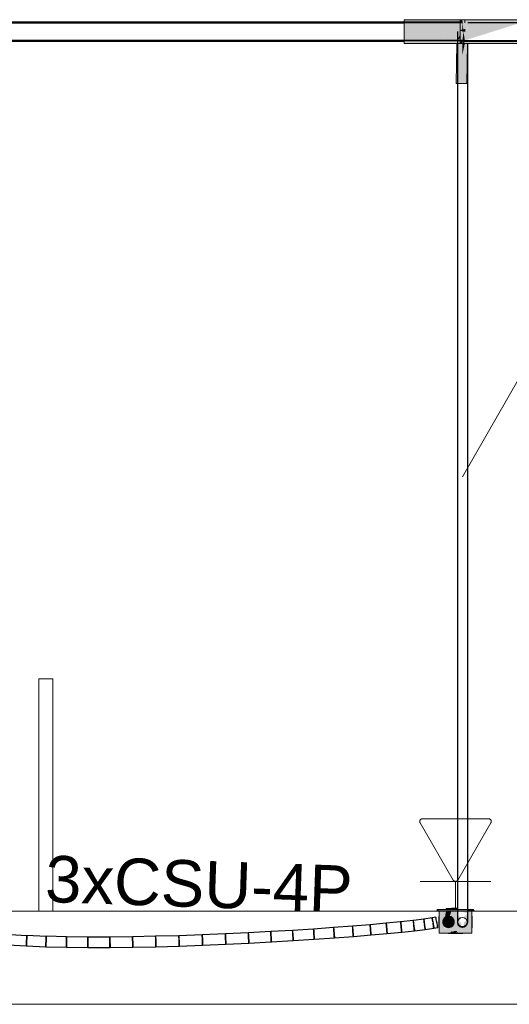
# Model space of a CAD drawing. Header units: millimetres. Extents: x 4476663 to 4477054, y -30323851 to -30323414.
# Tile 232 of 256: x 4476930.64 to 4476932.74, y -30323536.99 to -30323532.76. Entities that reach past the tile are written whole.
import ezdxf

# ---------------------------------------------------------------- set-up
doc = ezdxf.new("R2010")
doc.units = ezdxf.units.MM
doc.linetypes.add('NULL', pattern=[0])
for name, color, linetype, lineweight in [('CE-Caixa', 9, 'Continuous', 18), ('CE-Condutos (Baixa)', 6, 'Continuous', 25), ('CE-Condutos (Teto)', 1, 'Continuous', 25), ('CE-Conexões', 9, 'Continuous', 18), ('CE-PT Dados', 7, 'Continuous', 5), ('CE-Textos fios', 7, 'Continuous', 9), ('IFC-Caixa de passagem-Contorno', 44, 'Continuous', 5), ('IFC-Parede padrão-Contorno', 44, 'Continuous', 5), ('IFC-Parede-Contorno', 42, 'Continuous', 5)]:
    doc.layers.add(name, color=color, linetype=linetype, lineweight=lineweight)
doc.styles.add('ARIAL', font='arial.ttf')

msp = doc.modelspace()

# ---------------------------------------------------------------- hatches: boundary and pattern name
at = {"layer": 'CE-Caixa', "linetype": 'Continuous'}
for points in [[(4476932.4391, -30323536.5798), (4476932.4321, -30323536.5858), (4476932.4717, -30323536.5842), (4476932.4717, -30323536.5858), (4476932.5201, -30323536.584), (4476932.5201, -30323536.5798)], [(4476932.4523, -30323536.6699), (4476932.4576, -30323536.6551), (4476932.4474, -30323536.6143), (4476932.4422, -30323536.603), (4476932.4421, -30323536.6808), (4476932.4677, -30323536.6634), (4476932.4618, -30323536.6489), (4476932.4717, -30323536.5858), (4476932.4421, -30323536.5858), (4476932.4421, -30323536.6015), (4476932.4534, -30323536.6366)], [(4476932.5371, -30323536.6583), (4476932.5371, -30323536.6373), (4476932.5279, -30323536.6293), (4476932.5371, -30323536.6163), (4476932.5214, -30323536.6031), (4476932.5286, -30323536.5858), (4476932.4946, -30323536.5858), (4476932.4886, -30323536.6074), (4476932.4946, -30323536.6451), (4476932.506, -30323536.6252), (4476932.5071, -30323536.6333), (4476932.5028, -30323536.6486), (4476932.4763, -30323536.6575), (4476932.4421, -30323536.6808), (4476932.5821, -30323536.6808), (4476932.5821, -30323536.5858), (4476932.5489, -30323536.6083), (4476932.5663, -30323536.6252), (4476932.5481, -30323536.6327), (4476932.5473, -30323536.6583), (4476932.5105, -30323536.6591)], [(4476932.4946, -30323536.5858), (4476932.4717, -30323536.5858), (4476932.4679, -30323536.6064), (4476932.4717, -30323536.6272), (4476932.4821, -30323536.6083), (4476932.4875, -30323536.609)], [(4476932.4717, -30323536.5758), (4476932.4717, -30323536.5798), (4476932.5201, -30323536.5798), (4476932.5201, -30323536.5758)], [(4476932.5201, -30323536.5758), (4476932.4946, -30323536.5738), (4476932.4946, -30323536.5758)], [(4476932.5649, -30323536.5974), (4476932.5821, -30323536.5858), (4476932.5286, -30323536.5858)], [(4476932.5851, -30323536.5798), (4476932.5645, -30323536.5806), (4476932.5645, -30323536.5858), (4476932.5921, -30323536.5858)], [(4476932.4885, -30323536.6574), (4476932.5037, -30323536.6458), (4476932.5062, -30323536.6268), (4476932.4946, -30323536.6116), (4476932.4756, -30323536.6091), (4476932.4604, -30323536.6208), (4476932.4579, -30323536.6397), (4476932.4696, -30323536.6549)], [(4476932.4673, -30323536.6102), (4476932.4608, -30323536.6468), (4476932.4717, -30323536.6272)], [(4476932.5371, -30323536.6822), (4476932.5371, -30323536.6808), (4476932.4944, -30323536.6738), (4476932.4871, -30323536.6822)]]:
    msp.add_hatch(color=163, dxfattribs=at).paths.add_polyline_path(points)
at = {"layer": 'CE-Conexões', "linetype": 'Continuous'}
for points in [[(4476932.5191, -30323532.8037), (4476932.4406, -30323532.8078), (4476932.5421, -30323532.8424), (4476932.5421, -30323532.8078), (4476932.5321, -30323532.8202), (4476932.5321, -30323532.7854), (4476932.5421, -30323532.7698), (4476932.5321, -30323532.7698), (4476932.5421, -30323532.7568), (4476932.2911, -30323532.7568), (4476932.2911, -30323532.8458), (4476932.5188, -30323532.8458), (4476932.4216, -30323532.8078), (4476932.5201, -30323532.8351), (4476932.4406, -30323532.8078), (4476932.5201, -30323532.8039), (4476932.4805, -30323532.7968)], [(4476932.7931, -30323532.7698), (4476932.7931, -30323532.7668), (4476932.5421, -30323532.7573), (4476932.7329, -30323532.7668), (4476932.5421, -30323532.7602), (4476932.5321, -30323532.7668), (4476932.5321, -30323532.8078), (4476932.5373, -30323532.8078), (4476932.5387, -30323532.7977), (4476932.5514, -30323532.7979), (4476932.5521, -30323532.7883), (4476932.5645, -30323532.7806), (4476932.6197, -30323532.799), (4476932.5645, -30323532.7981), (4476932.5655, -30323532.7809), (4476932.5521, -30323532.7883), (4476932.5521, -30323532.7979), (4476932.5421, -30323532.7978), (4476932.5421, -30323532.8078), (4476932.5321, -30323532.8078), (4476932.5321, -30323532.8458), (4476932.5521, -30323532.8458), (4476932.5201, -30323532.8351), (4476932.5201, -30323532.8456), (4476932.2911, -30323532.8458), (4476932.5183, -30323532.854), (4476932.5201, -30323532.8463), (4476932.5421, -30323532.8463), (4476932.5421, -30323532.8588), (4476932.5521, -30323532.8537), (4476932.5521, -30323532.8588), (4476932.7931, -30323532.8588), (4476932.7931, -30323532.8458), (4476932.5421, -30323532.8458), (4476932.5201, -30323532.8463), (4476932.5183, -30323532.854), (4476932.2911, -30323532.8588), (4476932.5183, -30323532.8588), (4476932.5421, -30323532.8549), (4476932.5421, -30323532.8488)], [(4476932.5421, -30323532.7668), (4476932.5421, -30323532.7607), (4476932.5321, -30323532.7568), (4476932.5321, -30323532.7668)], [(4476932.7931, -30323532.7568), (4476932.5521, -30323532.7568), (4476932.5421, -30323532.7573), (4476932.7931, -30323532.7668)], [(4476932.7329, -30323532.7668), (4476932.5521, -30323532.7578), (4476932.5521, -30323532.7605)], [(4476932.5321, -30323532.802), (4476932.5421, -30323532.8078), (4476932.5421, -30323532.7978)], [(4476932.5421, -30323532.7698), (4476932.5421, -30323532.8078), (4476932.5521, -30323532.8078), (4476932.5521, -30323532.7979), (4476932.5456, -30323532.7978)], [(4476932.6197, -30323532.799), (4476932.5655, -30323532.7809), (4476932.5652, -30323532.7982)], [(4476932.4216, -30323532.8078), (4476932.5185, -30323532.8457), (4476932.5186, -30323532.8347)], [(4476932.5321, -30323532.8357), (4476932.5321, -30323532.8194), (4476932.5201, -30323532.8445)], [(4476932.5468, -30323532.8078), (4476932.5421, -30323532.8424), (4476932.5521, -30323532.8458)], [(4476932.2911, -30323532.8458), (4476932.2911, -30323532.8588), (4476932.5201, -30323532.8541)], [(4476932.5156, -30323533.0304), (4476932.5198, -30323532.8588), (4476932.5183, -30323532.8588)], [(4476932.5616, -30323533.0311), (4476932.5643, -30323532.8588), (4476932.5523, -30323532.8588), (4476932.5421, -30323532.9064), (4476932.5408, -30323532.8588), (4476932.5198, -30323532.8588), (4476932.5156, -30323533.0304)], [(4476932.5321, -30323532.8588), (4476932.5421, -30323532.8588), (4476932.5401, -30323532.8488), (4476932.5321, -30323532.8458)], [(4476932.5487, -30323532.8488), (4476932.5421, -30323532.8549), (4476932.5521, -30323532.8588)], [(4476932.5523, -30323532.8588), (4476932.5421, -30323532.8588), (4476932.5421, -30323532.9064)]]:
    msp.add_hatch(color=163, dxfattribs=at).paths.add_polyline_path(points)

# ---------------------------------------------------------------- linework, layer by layer
at = {"layer": 'CE-Caixa'}
for p, q in [((4476932.4391, -30323536.5798), (4476932.4321, -30323536.5858)), ((4476932.4321, -30323536.5858), (4476932.4421, -30323536.5858)), ((4476932.4717, -30323536.5798), (4476932.4391, -30323536.5798)), ((4476932.4421, -30323536.5858), (4476932.4717, -30323536.5858)), ((4476932.4421, -30323536.5858), (4476932.4421, -30323536.6015)), ((4476932.4497, -30323536.5858), (4476932.4421, -30323536.5858)), ((4476932.4421, -30323536.6015), (4476932.4421, -30323536.603)), ((4476932.4421, -30323536.603), (4476932.4421, -30323536.6135)), ((4476932.4508, -30323536.5858), (4476932.4497, -30323536.5858)), ((4476932.4633, -30323536.5858), (4476932.4508, -30323536.5858)), ((4476932.4717, -30323536.5858), (4476932.4633, -30323536.5858)), ((4476932.4717, -30323536.5758), (4476932.4717, -30323536.5798)), ((4476932.4946, -30323536.5758), (4476932.4717, -30323536.5758)), ((4476932.4946, -30323536.5798), (4476932.4717, -30323536.5798)), ((4476932.4717, -30323536.5858), (4476932.4946, -30323536.5858)), ((4476932.4946, -30323536.5858), (4476932.4717, -30323536.5858)), ((4476932.4821, -30323536.6083), (4476932.4756, -30323536.6091)), ((4476932.4885, -30323536.6091), (4476932.4821, -30323536.6083)), ((4476932.5201, -30323536.5738), (4476932.4946, -30323536.5738)), ((4476932.4946, -30323536.5738), (4476932.4946, -30323536.5758)), ((4476932.5201, -30323536.5758), (4476932.4946, -30323536.5758)), ((4476932.5201, -30323536.5798), (4476932.4946, -30323536.5798)), ((4476932.4946, -30323536.5858), (4476932.5201, -30323536.5858)), ((4476932.5008, -30323536.5858), (4476932.4946, -30323536.5858)), ((4476932.5133, -30323536.5858), (4476932.5008, -30323536.5858)), ((4476932.5286, -30323536.5858), (4476932.5133, -30323536.5858)), ((4476932.5821, -30323536.5858), (4476932.5286, -30323536.5858)), ((4476932.5851, -30323536.5798), (4476932.5645, -30323536.5798)), ((4476932.5645, -30323536.5858), (4476932.5821, -30323536.5858)), ((4476932.5821, -30323536.5858), (4476932.5921, -30323536.5858)), ((4476932.5821, -30323536.5877), (4476932.5821, -30323536.5858)), ((4476932.5821, -30323536.6083), (4476932.5821, -30323536.5877)), ((4476932.5821, -30323536.6186), (4476932.5821, -30323536.6083)), ((4476932.5837, -30323536.6083), (4476932.5821, -30323536.6083)), ((4476932.5837, -30323536.6091), (4476932.5837, -30323536.6083)), ((4476932.5921, -30323536.5858), (4476932.5851, -30323536.5798)), ((4476932.4405, -30323536.6091), (4476932.4405, -30323536.6116)), ((4476932.4405, -30323536.6116), (4476932.4405, -30323536.6156)), ((4476932.4405, -30323536.6156), (4476932.4405, -30323536.6208)), ((4476932.4405, -30323536.6208), (4476932.4405, -30323536.6268)), ((4476932.4405, -30323536.6268), (4476932.4405, -30323536.6333)), ((4476932.4405, -30323536.6333), (4476932.4405, -30323536.6397)), ((4476932.4405, -30323536.6397), (4476932.4405, -30323536.6458)), ((4476932.4405, -30323536.6458), (4476932.4405, -30323536.6509)), ((4476932.4405, -30323536.6509), (4476932.4405, -30323536.6549)), ((4476932.4421, -30323536.6135), (4476932.4421, -30323536.6218)), ((4476932.4421, -30323536.6218), (4476932.4421, -30323536.6338)), ((4476932.4421, -30323536.6338), (4476932.4421, -30323536.6435)), ((4476932.4421, -30323536.6435), (4476932.4421, -30323536.653)), ((4476932.4579, -30323536.6268), (4476932.4571, -30323536.6333)), ((4476932.4571, -30323536.6333), (4476932.4579, -30323536.6397)), ((4476932.4604, -30323536.6208), (4476932.4579, -30323536.6268)), ((4476932.4579, -30323536.6397), (4476932.4604, -30323536.6458)), ((4476932.4644, -30323536.6156), (4476932.4604, -30323536.6208)), ((4476932.4604, -30323536.6458), (4476932.4644, -30323536.6509)), ((4476932.4696, -30323536.6116), (4476932.4644, -30323536.6156)), ((4476932.4644, -30323536.6509), (4476932.4696, -30323536.6549)), ((4476932.4756, -30323536.6091), (4476932.4696, -30323536.6116)), ((4476932.4946, -30323536.6116), (4476932.4885, -30323536.6091)), ((4476932.4997, -30323536.6156), (4476932.4946, -30323536.6116)), ((4476932.4946, -30323536.6549), (4476932.4997, -30323536.6509)), ((4476932.5037, -30323536.6208), (4476932.4997, -30323536.6156)), ((4476932.4997, -30323536.6509), (4476932.5037, -30323536.6458)), ((4476932.5062, -30323536.6268), (4476932.5037, -30323536.6208)), ((4476932.5037, -30323536.6458), (4476932.5062, -30323536.6397)), ((4476932.5071, -30323536.6333), (4476932.5062, -30323536.6268)), ((4476932.5062, -30323536.6397), (4476932.5071, -30323536.6333)), ((4476932.5821, -30323536.6583), (4476932.5821, -30323536.6186)), ((4476932.5837, -30323536.6116), (4476932.5837, -30323536.6091)), ((4476932.5837, -30323536.6156), (4476932.5837, -30323536.6116)), ((4476932.5837, -30323536.6208), (4476932.5837, -30323536.6156)), ((4476932.5837, -30323536.6268), (4476932.5837, -30323536.6208)), ((4476932.5837, -30323536.6333), (4476932.5837, -30323536.6268)), ((4476932.5837, -30323536.6397), (4476932.5837, -30323536.6333)), ((4476932.5837, -30323536.6458), (4476932.5837, -30323536.6397)), ((4476932.5837, -30323536.6509), (4476932.5837, -30323536.6458)), ((4476932.5837, -30323536.6549), (4476932.5837, -30323536.6509)), ((4476932.4405, -30323536.6549), (4476932.4405, -30323536.6574)), ((4476932.4421, -30323536.653), (4476932.4421, -30323536.6635)), ((4476932.4421, -30323536.6635), (4476932.4421, -30323536.6808)), ((4476932.4421, -30323536.6808), (4476932.4609, -30323536.6808)), ((4476932.4609, -30323536.6808), (4476932.4768, -30323536.6808)), ((4476932.4696, -30323536.6549), (4476932.4756, -30323536.6574)), ((4476932.4756, -30323536.6574), (4476932.4821, -30323536.6583)), ((4476932.4768, -30323536.6808), (4476932.4801, -30323536.6808)), ((4476932.4801, -30323536.6808), (4476932.4871, -30323536.6808)), ((4476932.4801, -30323536.6808), (4476932.4801, -30323536.6822)), ((4476932.4801, -30323536.6822), (4476932.4811, -30323536.6822)), ((4476932.4811, -30323536.6822), (4476932.4843, -30323536.6822)), ((4476932.4821, -30323536.6583), (4476932.4885, -30323536.6574)), ((4476932.4843, -30323536.6822), (4476932.4871, -30323536.6822)), ((4476932.4871, -30323536.6808), (4476932.4892, -30323536.6808)), ((4476932.4871, -30323536.6808), (4476932.4871, -30323536.6822)), ((4476932.4871, -30323536.6822), (4476932.4879, -30323536.6822)), ((4476932.4879, -30323536.6822), (4476932.4904, -30323536.6822)), ((4476932.4885, -30323536.6574), (4476932.4946, -30323536.6549)), ((4476932.4892, -30323536.6808), (4476932.5008, -30323536.6808)), ((4476932.4904, -30323536.6822), (4476932.4944, -30323536.6822)), ((4476932.4944, -30323536.6822), (4476932.4996, -30323536.6822)), ((4476932.4996, -30323536.6822), (4476932.5056, -30323536.6822)), ((4476932.5008, -30323536.6808), (4476932.5133, -30323536.6808)), ((4476932.5121, -30323536.6738), (4476932.5056, -30323536.6738)), ((4476932.5056, -30323536.6822), (4476932.5121, -30323536.6822)), ((4476932.5185, -30323536.6738), (4476932.5121, -30323536.6738)), ((4476932.5121, -30323536.6822), (4476932.5185, -30323536.6822)), ((4476932.5133, -30323536.6808), (4476932.5371, -30323536.6808)), ((4476932.5185, -30323536.6822), (4476932.5246, -30323536.6822)), ((4476932.5246, -30323536.6822), (4476932.5297, -30323536.6822)), ((4476932.5297, -30323536.6822), (4476932.5337, -30323536.6822)), ((4476932.5337, -30323536.6822), (4476932.5362, -30323536.6822)), ((4476932.5362, -30323536.6822), (4476932.5371, -30323536.6822)), ((4476932.5371, -30323536.6808), (4476932.5441, -30323536.6808)), ((4476932.5371, -30323536.6822), (4476932.5371, -30323536.6808)), ((4476932.5371, -30323536.6822), (4476932.5398, -30323536.6822)), ((4476932.5398, -30323536.6822), (4476932.543, -30323536.6822)), ((4476932.543, -30323536.6822), (4476932.5441, -30323536.6822)), ((4476932.5441, -30323536.6808), (4476932.5745, -30323536.6808)), ((4476932.5441, -30323536.6822), (4476932.5441, -30323536.6808)), ((4476932.5745, -30323536.6808), (4476932.5821, -30323536.6808)), ((4476932.5821, -30323536.6714), (4476932.5821, -30323536.6583)), ((4476932.5821, -30323536.6583), (4476932.5837, -30323536.6583)), ((4476932.5821, -30323536.6738), (4476932.5821, -30323536.6714)), ((4476932.5821, -30323536.6808), (4476932.5821, -30323536.6738)), ((4476932.5837, -30323536.6574), (4476932.5837, -30323536.6549)), ((4476932.5837, -30323536.6583), (4476932.5837, -30323536.6574))]:
    msp.add_line(p, q, dxfattribs=at)
at = {"layer": 'CE-Condutos (Baixa)'}
for p, q in [((4476932.1455, -30323536.645), (4476932.0699, -30323536.6512)), ((4476932.2146, -30323536.6388), (4476932.1455, -30323536.645)), ((4476932.1455, -30323536.645), (4476932.1456, -30323536.6468)), ((4476932.1456, -30323536.6468), (4476932.1461, -30323536.6521)), ((4476932.1458, -30323536.6467), (4476932.1457, -30323536.6455)), ((4476932.1462, -30323536.652), (4476932.1458, -30323536.6467)), ((4476932.2146, -30323536.6388), (4476932.2148, -30323536.6407)), ((4476932.2148, -30323536.6388), (4476932.2146, -30323536.6388)), ((4476932.2149, -30323536.6406), (4476932.2148, -30323536.6388)), ((4476932.2149, -30323536.6388), (4476932.2148, -30323536.6388)), ((4476932.2148, -30323536.6407), (4476932.2153, -30323536.6461)), ((4476932.2766, -30323536.6327), (4476932.2149, -30323536.6388)), ((4476932.2154, -30323536.6459), (4476932.2149, -30323536.6406)), ((4476932.2153, -30323536.6461), (4476932.2161, -30323536.654)), ((4476932.2161, -30323536.6539), (4476932.2154, -30323536.6459)), ((4476932.2766, -30323536.6327), (4476932.2768, -30323536.6347)), ((4476932.2768, -30323536.6327), (4476932.2766, -30323536.6327)), ((4476932.2771, -30323536.6326), (4476932.2768, -30323536.6327)), ((4476932.277, -30323536.6345), (4476932.2768, -30323536.6332)), ((4476932.2768, -30323536.6347), (4476932.2774, -30323536.6401)), ((4476932.2775, -30323536.6399), (4476932.277, -30323536.6345)), ((4476932.3306, -30323536.6268), (4476932.2771, -30323536.6326)), ((4476932.2774, -30323536.6401), (4476932.2782, -30323536.6482)), ((4476932.2783, -30323536.6479), (4476932.2775, -30323536.6399)), ((4476932.2782, -30323536.6482), (4476932.2792, -30323536.6574)), ((4476932.2792, -30323536.6571), (4476932.2783, -30323536.6479)), ((4476932.3306, -30323536.6268), (4476932.3309, -30323536.6289)), ((4476932.3309, -30323536.6268), (4476932.3306, -30323536.6268)), ((4476932.3309, -30323536.6268), (4476932.3306, -30323536.6268)), ((4476932.3316, -30323536.6267), (4476932.3309, -30323536.6268)), ((4476932.3309, -30323536.6268), (4476932.3309, -30323536.6268)), ((4476932.3309, -30323536.6289), (4476932.3315, -30323536.6345)), ((4476932.3311, -30323536.6287), (4476932.331, -30323536.6273)), ((4476932.3317, -30323536.6342), (4476932.3311, -30323536.6287)), ((4476932.3315, -30323536.6345), (4476932.3325, -30323536.6426)), ((4476932.3759, -30323536.6212), (4476932.3316, -30323536.6267)), ((4476932.3326, -30323536.6422), (4476932.3317, -30323536.6342)), ((4476932.3325, -30323536.6426), (4476932.3333, -30323536.649)), ((4476932.3333, -30323536.649), (4476932.3326, -30323536.6422)), ((4476932.3333, -30323536.6491), (4476932.3333, -30323536.649)), ((4476932.3333, -30323536.649), (4476932.3337, -30323536.6518)), ((4476932.3336, -30323536.6515), (4476932.3333, -30323536.6491)), ((4476932.3759, -30323536.6212), (4476932.3762, -30323536.6235)), ((4476932.3764, -30323536.6212), (4476932.3759, -30323536.6212)), ((4476932.3764, -30323536.6212), (4476932.3759, -30323536.6212)), ((4476932.3762, -30323536.6235), (4476932.3771, -30323536.6292)), ((4476932.3769, -30323536.6211), (4476932.3764, -30323536.6212)), ((4476932.3764, -30323536.6212), (4476932.3764, -30323536.6212)), ((4476932.3766, -30323536.6233), (4476932.3765, -30323536.6218)), ((4476932.3773, -30323536.6288), (4476932.3766, -30323536.6233)), ((4476932.4116, -30323536.6161), (4476932.3769, -30323536.6211)), ((4476932.3771, -30323536.6292), (4476932.3783, -30323536.6374)), ((4476932.3783, -30323536.6369), (4476932.3773, -30323536.6288)), ((4476932.3783, -30323536.6374), (4476932.3791, -30323536.6435)), ((4476932.3795, -30323536.6461), (4476932.3791, -30323536.6435)), ((4476932.3791, -30323536.6435), (4476932.3796, -30323536.6466)), ((4476932.3805, -30323536.6549), (4476932.3795, -30323536.6461)), ((4476932.3796, -30323536.6466), (4476932.3808, -30323536.6552)), ((4476932.4124, -30323536.616), (4476932.4116, -30323536.6161)), ((4476932.4124, -30323536.616), (4476932.4116, -30323536.6161)), ((4476932.4116, -30323536.6161), (4476932.4121, -30323536.6187)), ((4476932.4121, -30323536.6187), (4476932.4131, -30323536.6247)), ((4476932.4134, -30323536.6158), (4476932.4124, -30323536.616)), ((4476932.4124, -30323536.616), (4476932.4124, -30323536.616)), ((4476932.4127, -30323536.6182), (4476932.4125, -30323536.6167)), ((4476932.4136, -30323536.6239), (4476932.4127, -30323536.6182)), ((4476932.4131, -30323536.6247), (4476932.4147, -30323536.6329)), ((4476932.4281, -30323536.6131), (4476932.4134, -30323536.6158)), ((4476932.4147, -30323536.6321), (4476932.4136, -30323536.6239)), ((4476932.4147, -30323536.6329), (4476932.4156, -30323536.6381)), ((4476932.4156, -30323536.6381), (4476932.4156, -30323536.6381)), ((4476932.4161, -30323536.6413), (4476932.4156, -30323536.6381)), ((4476932.4156, -30323536.6381), (4476932.4163, -30323536.6421)), ((4476932.4173, -30323536.6499), (4476932.4161, -30323536.6413)), ((4476932.4163, -30323536.6421), (4476932.4179, -30323536.6506)), ((4476932.4183, -30323536.6565), (4476932.4173, -30323536.6499)), ((4476932.4179, -30323536.6506), (4476932.4191, -30323536.6569)), ((4476932.4282, -30323536.6137), (4476932.4281, -30323536.6131)), ((4476932.4286, -30323536.6157), (4476932.4282, -30323536.6137)), ((4476932.4297, -30323536.6216), (4476932.4286, -30323536.6157)), ((4476932.4312, -30323536.6299), (4476932.4297, -30323536.6216)), ((4476932.4329, -30323536.6391), (4476932.4312, -30323536.6299)), ((4476932.4344, -30323536.6475), (4476932.4329, -30323536.6391)), ((4476932.4356, -30323536.6539), (4476932.4344, -30323536.6475)), ((4476930.671, -30323536.6922), (4476930.5989, -30323536.6879)), ((4476930.671, -30323536.6924), (4476930.6708, -30323536.6967)), ((4476930.754, -30323536.6951), (4476930.671, -30323536.6918)), ((4476930.671, -30323536.6918), (4476930.671, -30323536.6922)), ((4476930.6714, -30323536.6923), (4476930.671, -30323536.6922)), ((4476931.324, -30323536.6922), (4476931.2241, -30323536.6949)), ((4476931.4242, -30323536.6887), (4476931.324, -30323536.6922)), ((4476931.324, -30323536.6922), (4476931.3241, -30323536.6935)), ((4476931.324, -30323536.6922), (4476931.324, -30323536.6922)), ((4476931.3242, -30323536.6934), (4476931.3242, -30323536.6922)), ((4476931.5238, -30323536.6846), (4476931.4242, -30323536.6887)), ((4476931.4242, -30323536.6887), (4476931.4242, -30323536.6901)), ((4476931.4242, -30323536.6901), (4476931.4244, -30323536.6951)), ((4476931.4244, -30323536.69), (4476931.4243, -30323536.6887)), ((4476931.4245, -30323536.6949), (4476931.4244, -30323536.69)), ((4476931.6222, -30323536.68), (4476931.5238, -30323536.6846)), ((4476931.5238, -30323536.6846), (4476931.5239, -30323536.686)), ((4476931.524, -30323536.686), (4476931.5239, -30323536.6846)), ((4476931.5239, -30323536.686), (4476931.5241, -30323536.6911)), ((4476931.5242, -30323536.691), (4476931.524, -30323536.686)), ((4476931.5241, -30323536.6911), (4476931.5245, -30323536.6988)), ((4476931.5245, -30323536.6987), (4476931.5242, -30323536.691)), ((4476931.7186, -30323536.6748), (4476931.6222, -30323536.68)), ((4476931.6222, -30323536.68), (4476931.6223, -30323536.6814)), ((4476931.6224, -30323536.6814), (4476931.6223, -30323536.68)), ((4476931.6223, -30323536.6814), (4476931.6226, -30323536.6865)), ((4476931.6226, -30323536.6864), (4476931.6224, -30323536.6814)), ((4476931.623, -30323536.6942), (4476931.6226, -30323536.6864)), ((4476931.6226, -30323536.6865), (4476931.623, -30323536.6943)), ((4476931.8124, -30323536.6693), (4476931.7186, -30323536.6748)), ((4476931.7186, -30323536.6748), (4476931.7187, -30323536.6763)), ((4476931.7187, -30323536.6763), (4476931.719, -30323536.6815)), ((4476931.7188, -30323536.6763), (4476931.7188, -30323536.6748)), ((4476931.7191, -30323536.6814), (4476931.7188, -30323536.6763)), ((4476931.719, -30323536.6815), (4476931.7195, -30323536.6893)), ((4476931.7195, -30323536.6892), (4476931.7191, -30323536.6814)), ((4476931.72, -30323536.6983), (4476931.7195, -30323536.6892)), ((4476931.7195, -30323536.6893), (4476931.72, -30323536.6985)), ((4476931.8128, -30323536.6693), (4476931.8124, -30323536.6693)), ((4476931.8124, -30323536.6693), (4476931.8125, -30323536.6709)), ((4476931.8126, -30323536.6708), (4476931.8125, -30323536.6693)), ((4476931.8125, -30323536.6709), (4476931.8128, -30323536.676)), ((4476931.8129, -30323536.6759), (4476931.8126, -30323536.6708)), ((4476931.9027, -30323536.6635), (4476931.8128, -30323536.6693)), ((4476931.8128, -30323536.676), (4476931.8133, -30323536.6839)), ((4476931.8133, -30323536.6838), (4476931.8129, -30323536.6759)), ((4476931.8139, -30323536.6929), (4476931.8133, -30323536.6838)), ((4476931.8133, -30323536.6839), (4476931.8139, -30323536.6931)), ((4476931.8144, -30323536.7019), (4476931.8139, -30323536.6929)), ((4476931.8139, -30323536.6931), (4476931.8145, -30323536.702)), ((4476931.9888, -30323536.6574), (4476931.9027, -30323536.6635)), ((4476931.9027, -30323536.6635), (4476931.9028, -30323536.6651)), ((4476931.9029, -30323536.665), (4476931.9028, -30323536.664)), ((4476931.9028, -30323536.6651), (4476931.9031, -30323536.6703)), ((4476931.9032, -30323536.6702), (4476931.9029, -30323536.665)), ((4476931.9031, -30323536.6703), (4476931.9037, -30323536.6782)), ((4476931.9037, -30323536.678), (4476931.9032, -30323536.6702)), ((4476931.9043, -30323536.6872), (4476931.9037, -30323536.678)), ((4476931.9037, -30323536.6782), (4476931.9043, -30323536.6874)), ((4476931.9049, -30323536.6962), (4476931.9043, -30323536.6872)), ((4476931.9043, -30323536.6874), (4476931.905, -30323536.6963)), ((4476931.9887, -30323536.6574), (4476931.9889, -30323536.6591)), ((4476931.9888, -30323536.6574), (4476931.9887, -30323536.6574)), ((4476932.0697, -30323536.6513), (4476931.9888, -30323536.6574)), ((4476931.9889, -30323536.6574), (4476931.9888, -30323536.6574)), ((4476931.989, -30323536.659), (4476931.9889, -30323536.6574)), ((4476931.9889, -30323536.6591), (4476931.9893, -30323536.6643)), ((4476931.9894, -30323536.6642), (4476931.989, -30323536.659)), ((4476931.9893, -30323536.6643), (4476931.9899, -30323536.6722)), ((4476931.9899, -30323536.6721), (4476931.9894, -30323536.6642)), ((4476931.9906, -30323536.6813), (4476931.9899, -30323536.6721)), ((4476931.9899, -30323536.6722), (4476931.9906, -30323536.6815)), ((4476931.9912, -30323536.6902), (4476931.9906, -30323536.6813)), ((4476931.9906, -30323536.6815), (4476931.9913, -30323536.6904)), ((4476931.9917, -30323536.6974), (4476931.9912, -30323536.6902)), ((4476931.9913, -30323536.6904), (4476931.9918, -30323536.6974)), ((4476932.0701, -30323536.6512), (4476932.0697, -30323536.6513)), ((4476932.0699, -30323536.6512), (4476932.0701, -30323536.653)), ((4476932.0702, -30323536.6529), (4476932.0701, -30323536.6517)), ((4476932.0701, -30323536.653), (4476932.0705, -30323536.6582)), ((4476932.0706, -30323536.6581), (4476932.0702, -30323536.6529)), ((4476932.0705, -30323536.6582), (4476932.0712, -30323536.6662)), ((4476932.0712, -30323536.6661), (4476932.0706, -30323536.6581)), ((4476932.0719, -30323536.6752), (4476932.0712, -30323536.6661)), ((4476932.0712, -30323536.6662), (4476932.0719, -30323536.6754)), ((4476932.0726, -30323536.6842), (4476932.0719, -30323536.6752)), ((4476932.0719, -30323536.6754), (4476932.0727, -30323536.6843)), ((4476932.0731, -30323536.6912), (4476932.0726, -30323536.6842)), ((4476932.0727, -30323536.6843), (4476932.0732, -30323536.6913)), ((4476932.0734, -30323536.6953), (4476932.0731, -30323536.6912)), ((4476932.0732, -30323536.6913), (4476932.0736, -30323536.6953)), ((4476932.0736, -30323536.6953), (4476932.1493, -30323536.689)), ((4476932.1461, -30323536.6521), (4476932.1468, -30323536.6601)), ((4476932.1469, -30323536.6599), (4476932.1462, -30323536.652)), ((4476932.1468, -30323536.6601), (4476932.1476, -30323536.6693)), ((4476932.1476, -30323536.6691), (4476932.1469, -30323536.6599)), ((4476932.1483, -30323536.678), (4476932.1476, -30323536.6691)), ((4476932.1476, -30323536.6693), (4476932.1484, -30323536.6782)), ((4476932.1489, -30323536.6851), (4476932.1483, -30323536.678)), ((4476932.1484, -30323536.6782), (4476932.1491, -30323536.6852)), ((4476932.1493, -30323536.689), (4476932.1489, -30323536.6851)), ((4476932.1491, -30323536.6852), (4476932.1494, -30323536.6891)), ((4476932.1494, -30323536.6891), (4476932.2187, -30323536.6828)), ((4476932.217, -30323536.6631), (4476932.2161, -30323536.6539)), ((4476932.2161, -30323536.654), (4476932.217, -30323536.6633)), ((4476932.2177, -30323536.6719), (4476932.217, -30323536.6631)), ((4476932.217, -30323536.6633), (4476932.2179, -30323536.6721)), ((4476932.2184, -30323536.6789), (4476932.2177, -30323536.6719)), ((4476932.2179, -30323536.6721), (4476932.2185, -30323536.679)), ((4476932.2187, -30323536.6828), (4476932.2184, -30323536.6789)), ((4476932.2185, -30323536.679), (4476932.2189, -30323536.6829)), ((4476932.2189, -30323536.6829), (4476932.2811, -30323536.6767)), ((4476932.2801, -30323536.666), (4476932.2792, -30323536.6571)), ((4476932.2792, -30323536.6574), (4476932.2802, -30323536.6662)), ((4476932.2807, -30323536.6729), (4476932.2801, -30323536.666)), ((4476932.2802, -30323536.6662), (4476932.2809, -30323536.673)), ((4476932.2811, -30323536.6767), (4476932.2807, -30323536.6729)), ((4476932.2809, -30323536.673), (4476932.2814, -30323536.6768)), ((4476932.2814, -30323536.6768), (4476932.3357, -30323536.6708)), ((4476932.3346, -30323536.6602), (4476932.3336, -30323536.6515)), ((4476932.3337, -30323536.6518), (4476932.3348, -30323536.6605)), ((4476932.3353, -30323536.6671), (4476932.3346, -30323536.6602)), ((4476932.3348, -30323536.6605), (4476932.3356, -30323536.6673)), ((4476932.3357, -30323536.6708), (4476932.3353, -30323536.6671)), ((4476932.3356, -30323536.6673), (4476932.336, -30323536.6709)), ((4476932.336, -30323536.6709), (4476932.3818, -30323536.6652)), ((4476932.3814, -30323536.6616), (4476932.3805, -30323536.6549)), ((4476932.3808, -30323536.6552), (4476932.3818, -30323536.6618)), ((4476932.3818, -30323536.6652), (4476932.3814, -30323536.6616)), ((4476932.3818, -30323536.6618), (4476932.3823, -30323536.6652)), ((4476932.3823, -30323536.6652), (4476932.4188, -30323536.66)), ((4476932.4188, -30323536.66), (4476932.4183, -30323536.6565)), ((4476932.4191, -30323536.6569), (4476932.4196, -30323536.6599)), ((4476932.4196, -30323536.6599), (4476932.4361, -30323536.6569)), ((4476932.4361, -30323536.6569), (4476932.4356, -30323536.6539)), ((4476930.5908, -30323536.7316), (4476930.6688, -30323536.7362)), ((4476930.6688, -30323536.7362), (4476930.6689, -30323536.7347)), ((4476930.6689, -30323536.7347), (4476930.6692, -30323536.7296)), ((4476930.6692, -30323536.7296), (4476930.6697, -30323536.7218)), ((4476930.6693, -30323536.7349), (4476930.6692, -30323536.7362)), ((4476930.6695, -30323536.7299), (4476930.6693, -30323536.7349)), ((4476930.6698, -30323536.7222), (4476930.6695, -30323536.7299)), ((4476930.6697, -30323536.7218), (4476930.6702, -30323536.7126)), ((4476930.6702, -30323536.713), (4476930.6698, -30323536.7222)), ((4476930.6702, -30323536.7126), (4476930.6708, -30323536.7036)), ((4476930.6705, -30323536.704), (4476930.6702, -30323536.713)), ((4476930.6708, -30323536.6967), (4476930.6705, -30323536.704)), ((4476930.6708, -30323536.7036), (4476930.6712, -30323536.6964)), ((4476930.6712, -30323536.6964), (4476930.6713, -30323536.694)), ((4476930.7526, -30323536.7382), (4476930.7528, -30323536.7333)), ((4476930.7528, -30323536.7333), (4476930.7531, -30323536.7255)), ((4476930.7531, -30323536.7335), (4476930.753, -30323536.7384)), ((4476930.7531, -30323536.7255), (4476930.7535, -30323536.7163)), ((4476930.7533, -30323536.7259), (4476930.7531, -30323536.7335)), ((4476930.7535, -30323536.7167), (4476930.7533, -30323536.7259)), ((4476930.7535, -30323536.7163), (4476930.7539, -30323536.7073)), ((4476930.7537, -30323536.7076), (4476930.7535, -30323536.7167)), ((4476930.7539, -30323536.7002), (4476930.7537, -30323536.7076)), ((4476930.754, -30323536.6958), (4476930.7539, -30323536.7002)), ((4476930.7539, -30323536.7073), (4476930.7542, -30323536.7)), ((4476930.8416, -30323536.6971), (4476930.754, -30323536.695)), ((4476930.754, -30323536.695), (4476930.754, -30323536.6951)), ((4476930.754, -30323536.6951), (4476930.754, -30323536.6958)), ((4476930.7542, -30323536.7), (4476930.7543, -30323536.6972)), ((4476930.7543, -30323536.6957), (4476930.7544, -30323536.6951)), ((4476930.8409, -30323536.7405), (4476930.841, -30323536.7356)), ((4476930.841, -30323536.7356), (4476930.8412, -30323536.728)), ((4476930.8412, -30323536.728), (4476930.8414, -30323536.7188)), ((4476930.8413, -30323536.7282), (4476930.8412, -30323536.7358)), ((4476930.8414, -30323536.7191), (4476930.8413, -30323536.7282)), ((4476930.8414, -30323536.7188), (4476930.8416, -30323536.7098)), ((4476930.8415, -30323536.71), (4476930.8414, -30323536.7191)), ((4476930.8416, -30323536.7026), (4476930.8415, -30323536.71)), ((4476930.9332, -30323536.6981), (4476930.8416, -30323536.6971)), ((4476930.8416, -30323536.6971), (4476930.8416, -30323536.698)), ((4476930.8416, -30323536.6971), (4476930.8416, -30323536.6971)), ((4476930.8416, -30323536.698), (4476930.8416, -30323536.7026)), ((4476930.8416, -30323536.7098), (4476930.8418, -30323536.7024)), ((4476930.8418, -30323536.7024), (4476930.8419, -30323536.6979)), ((4476930.8419, -30323536.6979), (4476930.8419, -30323536.6972)), ((4476930.9331, -30323536.7292), (4476930.9332, -30323536.7201)), ((4476930.9331, -30323536.7368), (4476930.9331, -30323536.7292)), ((4476931.028, -30323536.698), (4476930.9332, -30323536.6981)), ((4476930.9332, -30323536.6981), (4476930.9332, -30323536.699)), ((4476930.9332, -30323536.6981), (4476930.9332, -30323536.6981)), ((4476930.9332, -30323536.699), (4476930.9332, -30323536.7037)), ((4476930.9332, -30323536.7037), (4476930.9332, -30323536.7112)), ((4476930.9332, -30323536.7201), (4476930.9333, -30323536.711)), ((4476930.9332, -30323536.7112), (4476930.9332, -30323536.7201)), ((4476930.9332, -30323536.7201), (4476930.9332, -30323536.7204)), ((4476930.9332, -30323536.7204), (4476930.9332, -30323536.7295)), ((4476930.9332, -30323536.7295), (4476930.9333, -30323536.737)), ((4476930.9333, -30323536.711), (4476930.9334, -30323536.7035)), ((4476930.9334, -30323536.7035), (4476930.9335, -30323536.699)), ((4476930.9335, -30323536.699), (4476930.9335, -30323536.6981)), ((4476931.1252, -30323536.6969), (4476931.028, -30323536.698)), ((4476931.028, -30323536.698), (4476931.028, -30323536.699)), ((4476931.028, -30323536.698), (4476931.028, -30323536.698)), ((4476931.028, -30323536.699), (4476931.0281, -30323536.7038)), ((4476931.0281, -30323536.7038), (4476931.0281, -30323536.7114)), ((4476931.0281, -30323536.7114), (4476931.0282, -30323536.7205)), ((4476931.0282, -30323536.699), (4476931.0282, -30323536.698)), ((4476931.0282, -30323536.7036), (4476931.0282, -30323536.699)), ((4476931.0282, -30323536.7112), (4476931.0282, -30323536.7036)), ((4476931.0282, -30323536.7203), (4476931.0282, -30323536.7112)), ((4476931.0282, -30323536.7294), (4476931.0282, -30323536.7203)), ((4476931.0282, -30323536.7205), (4476931.0283, -30323536.7296)), ((4476931.0282, -30323536.7369), (4476931.0282, -30323536.7294)), ((4476931.0283, -30323536.7296), (4476931.0284, -30323536.7371)), ((4476931.2241, -30323536.695), (4476931.1252, -30323536.6969)), ((4476931.1252, -30323536.6969), (4476931.1252, -30323536.698)), ((4476931.1252, -30323536.6969), (4476931.1252, -30323536.6969)), ((4476931.1252, -30323536.698), (4476931.1253, -30323536.7029)), ((4476931.1253, -30323536.7029), (4476931.1255, -30323536.7105)), ((4476931.1254, -30323536.698), (4476931.1254, -30323536.6969)), ((4476931.1255, -30323536.7027), (4476931.1254, -30323536.698)), ((4476931.1255, -30323536.7103), (4476931.1255, -30323536.7027)), ((4476931.1256, -30323536.7194), (4476931.1255, -30323536.7103)), ((4476931.1255, -30323536.7105), (4476931.1257, -30323536.7196)), ((4476931.1257, -30323536.7285), (4476931.1256, -30323536.7194)), ((4476931.1257, -30323536.7196), (4476931.1258, -30323536.7287)), ((4476931.1258, -30323536.736), (4476931.1257, -30323536.7285)), ((4476931.1258, -30323536.7287), (4476931.126, -30323536.7361)), ((4476931.2241, -30323536.6949), (4476931.2241, -30323536.695)), ((4476931.2241, -30323536.695), (4476931.2242, -30323536.6962)), ((4476931.2242, -30323536.6962), (4476931.2243, -30323536.701)), ((4476931.2243, -30323536.6961), (4476931.2243, -30323536.695)), ((4476931.2244, -30323536.7009), (4476931.2243, -30323536.6961)), ((4476931.2243, -30323536.701), (4476931.2245, -30323536.7087)), ((4476931.2246, -30323536.7086), (4476931.2244, -30323536.7009)), ((4476931.2245, -30323536.7087), (4476931.2248, -30323536.7179)), ((4476931.2248, -30323536.7177), (4476931.2246, -30323536.7086)), ((4476931.2249, -30323536.7268), (4476931.2248, -30323536.7177)), ((4476931.2248, -30323536.7179), (4476931.225, -30323536.7269)), ((4476931.2251, -30323536.7342), (4476931.2249, -30323536.7268)), ((4476931.225, -30323536.7269), (4476931.2252, -30323536.7343)), ((4476931.2252, -30323536.7387), (4476931.2251, -30323536.7342)), ((4476931.2252, -30323536.7343), (4476931.2253, -30323536.7387)), ((4476931.3241, -30323536.6935), (4476931.3243, -30323536.6984)), ((4476931.3244, -30323536.6983), (4476931.3242, -30323536.6934)), ((4476931.3243, -30323536.6984), (4476931.3245, -30323536.7061)), ((4476931.3246, -30323536.706), (4476931.3244, -30323536.6983)), ((4476931.3245, -30323536.7061), (4476931.3248, -30323536.7153)), ((4476931.3248, -30323536.7151), (4476931.3246, -30323536.706)), ((4476931.3251, -30323536.7242), (4476931.3248, -30323536.7151)), ((4476931.3248, -30323536.7153), (4476931.3251, -30323536.7243)), ((4476931.3253, -30323536.7316), (4476931.3251, -30323536.7242)), ((4476931.3251, -30323536.7243), (4476931.3254, -30323536.7317)), ((4476931.3254, -30323536.736), (4476931.3253, -30323536.7316)), ((4476931.3254, -30323536.7317), (4476931.3256, -30323536.736)), ((4476931.3256, -30323536.7367), (4476931.4259, -30323536.7332)), ((4476931.4244, -30323536.6951), (4476931.4248, -30323536.7028)), ((4476931.4248, -30323536.7027), (4476931.4245, -30323536.6949)), ((4476931.4251, -30323536.7118), (4476931.4248, -30323536.7027)), ((4476931.4248, -30323536.7028), (4476931.4251, -30323536.712)), ((4476931.4254, -30323536.7209), (4476931.4251, -30323536.7118)), ((4476931.4251, -30323536.712), (4476931.4255, -30323536.721)), ((4476931.4257, -30323536.7282), (4476931.4254, -30323536.7209)), ((4476931.4255, -30323536.721), (4476931.4258, -30323536.7283)), ((4476931.4258, -30323536.7326), (4476931.4257, -30323536.7282)), ((4476931.4258, -30323536.7283), (4476931.426, -30323536.7326)), ((4476931.4259, -30323536.7332), (4476931.4258, -30323536.7326)), ((4476931.426, -30323536.7332), (4476931.5258, -30323536.7291)), ((4476931.426, -30323536.7326), (4476931.426, -30323536.7332)), ((4476931.5249, -30323536.7079), (4476931.5245, -30323536.6987)), ((4476931.5245, -30323536.6988), (4476931.5249, -30323536.708)), ((4476931.5253, -30323536.7169), (4476931.5249, -30323536.7079)), ((4476931.5249, -30323536.708), (4476931.5253, -30323536.717)), ((4476931.5256, -30323536.7242), (4476931.5253, -30323536.7169)), ((4476931.5253, -30323536.717), (4476931.5257, -30323536.7243)), ((4476931.5258, -30323536.7285), (4476931.5256, -30323536.7242)), ((4476931.5257, -30323536.7243), (4476931.5259, -30323536.7285)), ((4476931.5258, -30323536.7291), (4476931.5258, -30323536.7285)), ((4476931.5259, -30323536.7291), (4476931.6244, -30323536.7244)), ((4476931.5259, -30323536.7285), (4476931.5259, -30323536.7291)), ((4476931.6235, -30323536.7033), (4476931.623, -30323536.6942)), ((4476931.623, -30323536.6943), (4476931.6235, -30323536.7035)), ((4476931.6239, -30323536.7123), (4476931.6235, -30323536.7033)), ((4476931.6235, -30323536.7035), (4476931.6239, -30323536.7125)), ((4476931.6242, -30323536.7196), (4476931.6239, -30323536.7123)), ((4476931.6239, -30323536.7125), (4476931.6243, -30323536.7197)), ((4476931.6244, -30323536.7239), (4476931.6242, -30323536.7196)), ((4476931.6243, -30323536.7197), (4476931.6246, -30323536.7239)), ((4476931.6244, -30323536.7244), (4476931.6244, -30323536.7239)), ((4476931.6246, -30323536.7244), (4476931.7211, -30323536.7192)), ((4476931.6246, -30323536.7239), (4476931.6246, -30323536.7244)), ((4476931.7205, -30323536.7073), (4476931.72, -30323536.6983)), ((4476931.72, -30323536.6985), (4476931.7206, -30323536.7074)), ((4476931.7209, -30323536.7145), (4476931.7205, -30323536.7073)), ((4476931.7206, -30323536.7074), (4476931.721, -30323536.7146)), ((4476931.7211, -30323536.7188), (4476931.7209, -30323536.7145)), ((4476931.721, -30323536.7146), (4476931.7212, -30323536.7188)), ((4476931.7211, -30323536.7192), (4476931.7211, -30323536.7188)), ((4476931.7212, -30323536.7188), (4476931.8151, -30323536.7133)), ((4476931.8148, -30323536.7091), (4476931.8144, -30323536.7019)), ((4476931.8145, -30323536.702), (4476931.8149, -30323536.7092)), ((4476931.8151, -30323536.7133), (4476931.8148, -30323536.7091)), ((4476931.8149, -30323536.7092), (4476931.8152, -30323536.7133)), ((4476931.8152, -30323536.7133), (4476931.9056, -30323536.7075)), ((4476931.9053, -30323536.7033), (4476931.9049, -30323536.6962)), ((4476931.905, -30323536.6963), (4476931.9055, -30323536.7034)), ((4476931.9056, -30323536.7075), (4476931.9053, -30323536.7033)), ((4476931.9055, -30323536.7034), (4476931.9057, -30323536.7075)), ((4476931.9057, -30323536.7075), (4476931.992, -30323536.7014)), ((4476931.992, -30323536.7014), (4476931.9917, -30323536.6974)), ((4476931.9918, -30323536.6974), (4476931.9921, -30323536.7015)), ((4476931.9921, -30323536.7015), (4476932.0734, -30323536.6953)), ((4476930.6692, -30323536.7362), (4476930.7526, -30323536.7396)), ((4476930.7526, -30323536.7396), (4476930.7526, -30323536.7382)), ((4476930.753, -30323536.7384), (4476930.7529, -30323536.7396)), ((4476930.7529, -30323536.7396), (4476930.8409, -30323536.7417)), ((4476930.8409, -30323536.7417), (4476930.8409, -30323536.7405)), ((4476930.8412, -30323536.7358), (4476930.8412, -30323536.7406)), ((4476930.8412, -30323536.7406), (4476930.8412, -30323536.7417)), ((4476930.8412, -30323536.7417), (4476930.933, -30323536.7426)), ((4476930.933, -30323536.7416), (4476930.9331, -30323536.7368)), ((4476930.933, -30323536.7426), (4476930.933, -30323536.7416)), ((4476930.9333, -30323536.737), (4476930.9333, -30323536.7416)), ((4476930.9333, -30323536.7416), (4476930.9333, -30323536.7426)), ((4476930.9333, -30323536.7426), (4476931.0282, -30323536.7425)), ((4476931.0282, -30323536.7416), (4476931.0282, -30323536.7369)), ((4476931.0282, -30323536.7425), (4476931.0282, -30323536.7416)), ((4476931.0284, -30323536.7371), (4476931.0285, -30323536.7416)), ((4476931.0285, -30323536.7425), (4476931.1259, -30323536.7415)), ((4476931.0285, -30323536.7416), (4476931.0285, -30323536.7425)), ((4476931.1259, -30323536.7406), (4476931.1258, -30323536.736)), ((4476931.1259, -30323536.7415), (4476931.1259, -30323536.7406)), ((4476931.126, -30323536.7361), (4476931.1261, -30323536.7406)), ((4476931.1261, -30323536.7414), (4476931.2252, -30323536.7395)), ((4476931.1261, -30323536.7406), (4476931.1261, -30323536.7414)), ((4476931.2252, -30323536.7395), (4476931.2252, -30323536.7387)), ((4476931.2253, -30323536.7387), (4476931.2254, -30323536.7395)), ((4476931.2254, -30323536.7395), (4476931.3254, -30323536.7367)), ((4476931.3254, -30323536.7367), (4476931.3254, -30323536.736)), ((4476931.3256, -30323536.736), (4476931.3256, -30323536.7367))]:
    msp.add_line(p, q, dxfattribs=at)
at = {"layer": 'CE-Condutos (Teto)'}
for p, q in [((4476926.6304, -30323532.7698), (4476932.2911, -30323532.7698)), ((4476932.5421, -30323532.7698), (4476926.6304, -30323532.7698)), ((4476932.5421, -30323532.7668), (4476926.8381, -30323532.7668)), ((4476951.6413, -30323532.7698), (4476932.5645, -30323532.7698)), ((4476932.5201, -30323532.8078), (4476932.5201, -30323535.6689)), ((4476932.5421, -30323532.8458), (4476926.2792, -30323532.8458)), ((4476926.2792, -30323532.8458), (4476932.5421, -30323532.8458)), ((4476926.4655, -30323532.8488), (4476932.2911, -30323532.8488)), ((4476932.5421, -30323532.8458), (4476935.5171, -30323532.8458)), ((4476932.5421, -30323532.8488), (4476935.7036, -30323532.8488)), ((4476932.5645, -30323533.0312), (4476932.5645, -30323532.8588)), ((4476932.5645, -30323536.4713), (4476932.5645, -30323533.0312)), ((4476932.5201, -30323535.6689), (4476932.5201, -30323536.5096)), ((4476932.5645, -30323536.5623), (4476932.5645, -30323536.4713)), ((4476932.5201, -30323536.5096), (4476932.5201, -30323536.5247)), ((4476932.5201, -30323536.5247), (4476932.5201, -30323536.5738)), ((4476932.5645, -30323536.5798), (4476932.5645, -30323536.5623)), ((4476932.5201, -30323536.5738), (4476932.5201, -30323536.5758)), ((4476932.5201, -30323536.5758), (4476932.5201, -30323536.5798)), ((4476932.5201, -30323536.5798), (4476932.5201, -30323536.5858)), ((4476932.5201, -30323536.5858), (4476932.5201, -30323536.6333)), ((4476932.5645, -30323536.5858), (4476932.5645, -30323536.5798)), ((4476932.5645, -30323536.6333), (4476932.5645, -30323536.5858)), ((4476932.5201, -30323536.6333), (4476932.5218, -30323536.6415)), ((4476932.5201, -30323536.6333), (4476932.5201, -30323536.6379)), ((4476932.5201, -30323536.6379), (4476932.5218, -30323536.6415)), ((4476932.5218, -30323536.6415), (4476932.5218, -30323536.6418)), ((4476932.5218, -30323536.6418), (4476932.522, -30323536.6422)), ((4476932.522, -30323536.6422), (4476932.5261, -30323536.6484)), ((4476932.522, -30323536.6422), (4476932.5239, -30323536.6464)), ((4476932.5239, -30323536.6464), (4476932.5261, -30323536.6484)), ((4476932.5261, -30323536.6484), (4476932.5266, -30323536.6491)), ((4476932.5266, -30323536.6491), (4476932.528, -30323536.6501)), ((4476932.528, -30323536.6501), (4476932.5326, -30323536.6532)), ((4476932.528, -30323536.6501), (4476932.5309, -30323536.6527)), ((4476932.5544, -30323536.6514), (4476932.5574, -30323536.6495)), ((4476932.5544, -30323536.6514), (4476932.557, -30323536.6499)), ((4476932.557, -30323536.6499), (4476932.5574, -30323536.6495)), ((4476932.5574, -30323536.6495), (4476932.5579, -30323536.6491)), ((4476932.5579, -30323536.6491), (4476932.5609, -30323536.6446)), ((4476932.5609, -30323536.6446), (4476932.5626, -30323536.6421)), ((4476932.5609, -30323536.6446), (4476932.5625, -30323536.6424)), ((4476932.5625, -30323536.6424), (4476932.5626, -30323536.6421)), ((4476932.5626, -30323536.6421), (4476932.5628, -30323536.6418)), ((4476932.5628, -30323536.6418), (4476932.5645, -30323536.6333)), ((4476932.5309, -30323536.6527), (4476932.5326, -30323536.6532)), ((4476932.5326, -30323536.6532), (4476932.5337, -30323536.654)), ((4476932.5337, -30323536.654), (4476932.5368, -30323536.6546)), ((4476932.5368, -30323536.6546), (4476932.5408, -30323536.6554)), ((4476932.5368, -30323536.6546), (4476932.5397, -30323536.6555)), ((4476932.5397, -30323536.6555), (4476932.5408, -30323536.6554)), ((4476932.5408, -30323536.6554), (4476932.5421, -30323536.6557)), ((4476932.5421, -30323536.6557), (4476932.5454, -30323536.6549)), ((4476932.5454, -30323536.6549), (4476932.5499, -30323536.654)), ((4476932.5454, -30323536.6549), (4476932.549, -30323536.6546)), ((4476932.549, -30323536.6546), (4476932.55, -30323536.654)), ((4476932.5499, -30323536.654), (4476932.55, -30323536.654)), ((4476932.55, -30323536.654), (4476932.5506, -30323536.654)), ((4476932.5506, -30323536.654), (4476932.5544, -30323536.6514))]:
    msp.add_line(p, q, dxfattribs=at)
at = {"layer": 'CE-Conexões'}
for p, q in [((4476932.2911, -30323532.7568), (4476932.2911, -30323532.7668)), ((4476932.5199, -30323532.7568), (4476932.2911, -30323532.7568)), ((4476932.5201, -30323532.7568), (4476932.5199, -30323532.7568)), ((4476932.5321, -30323532.7568), (4476932.5201, -30323532.7568)), ((4476932.5421, -30323532.7568), (4476932.5321, -30323532.7568)), ((4476932.5321, -30323532.7568), (4476932.5321, -30323532.7668)), ((4476932.5421, -30323532.7568), (4476932.5321, -30323532.7568)), ((4476932.5521, -30323532.7568), (4476932.5421, -30323532.7568)), ((4476932.7931, -30323532.7568), (4476932.5521, -30323532.7568)), ((4476932.5521, -30323532.7668), (4476932.5521, -30323532.7568)), ((4476932.2911, -30323532.7668), (4476932.2911, -30323532.7698)), ((4476932.2911, -30323532.7698), (4476932.2911, -30323532.7937)), ((4476932.2911, -30323532.7937), (4476932.2911, -30323532.8078)), ((4476932.5321, -30323532.7668), (4476932.5321, -30323532.7698)), ((4476932.5321, -30323532.7698), (4476932.5321, -30323532.7976)), ((4476932.5321, -30323532.7976), (4476932.5321, -30323532.8078)), ((4476932.5521, -30323532.7698), (4476932.5521, -30323532.7668)), ((4476932.5521, -30323532.8078), (4476932.5521, -30323532.7979)), ((4476932.2911, -30323532.8078), (4476932.2911, -30323532.8458)), ((4476932.5321, -30323532.8078), (4476932.5321, -30323532.8458)), ((4476932.2911, -30323532.8458), (4476932.2911, -30323532.8488)), ((4476932.2911, -30323532.8488), (4476932.2911, -30323532.8588)), ((4476932.2911, -30323532.8588), (4476932.5183, -30323532.8588)), ((4476932.5183, -30323532.8588), (4476932.5156, -30323533.0304)), ((4476932.5183, -30323532.8588), (4476932.5201, -30323532.8588)), ((4476932.5201, -30323532.8588), (4476932.5321, -30323532.8588)), ((4476932.5321, -30323532.8458), (4476932.5321, -30323532.8488)), ((4476932.5321, -30323532.8488), (4476932.5321, -30323532.8588)), ((4476932.5321, -30323532.8588), (4476932.5421, -30323532.8588)), ((4476932.5421, -30323532.8588), (4476932.5521, -30323532.8588)), ((4476932.5521, -30323532.8488), (4476932.5521, -30323532.8458)), ((4476932.5521, -30323532.8588), (4476932.5645, -30323532.8588)), ((4476932.5616, -30323533.0311), (4476932.5643, -30323532.8588)), ((4476932.5645, -30323532.8588), (4476932.7931, -30323532.8588)), ((4476932.5156, -30323533.0304), (4476932.5201, -30323533.0305)), ((4476932.5201, -30323533.0305), (4476932.5321, -30323533.0307)), ((4476932.5321, -30323533.0307), (4476932.5421, -30323533.0308)), ((4476932.5421, -30323533.0308), (4476932.5616, -30323533.0311))]:
    msp.add_line(p, q, dxfattribs=at)
at = {"layer": 'CE-PT Dados'}
for p, q in [((4476932.5017, -30323536.4531), (4476932.36, -30323536.2077)), ((4476932.3704, -30323536.1897), (4476932.6536, -30323536.1898)), ((4476932.664, -30323536.2078), (4476932.5225, -30323536.4531)), ((4476932.5121, -30323536.4591), (4476932.3608, -30323536.4591)), ((4476932.5121, -30323536.4591), (4476932.5121, -30323536.5797)), ((4476932.5121, -30323536.4591), (4476932.6633, -30323536.4591))]:
    msp.add_line(p, q, dxfattribs=at)
for points in [[(4476932.3704, -30323536.1897), (4476932.369, -30323536.1898), (4476932.3676, -30323536.19), (4476932.3663, -30323536.1904), (4476932.365, -30323536.1909), (4476932.3638, -30323536.1916), (4476932.3627, -30323536.1925), (4476932.3617, -30323536.1934), (4476932.3608, -30323536.1945), (4476932.36, -30323536.1957), (4476932.3594, -30323536.1969), (4476932.3589, -30323536.1982), (4476932.3586, -30323536.1996), (4476932.3584, -30323536.201), (4476932.3584, -30323536.2024), (4476932.3586, -30323536.2038), (4476932.3589, -30323536.2051), (4476932.3594, -30323536.2064), (4476932.36, -30323536.2077)], [(4476932.664, -30323536.2078), (4476932.6647, -30323536.2066), (4476932.6651, -30323536.2053), (4476932.6655, -30323536.2039), (4476932.6656, -30323536.2025), (4476932.6656, -30323536.2011), (4476932.6655, -30323536.1997), (4476932.6651, -30323536.1984), (4476932.6647, -30323536.1971), (4476932.664, -30323536.1958), (4476932.6633, -30323536.1946), (4476932.6624, -30323536.1936), (4476932.6614, -30323536.1926), (4476932.6602, -30323536.1918), (4476932.659, -30323536.1911), (4476932.6578, -30323536.1905), (4476932.6564, -30323536.1901), (4476932.655, -30323536.1899), (4476932.6536, -30323536.1898)], [(4476932.5017, -30323536.4531), (4476932.5024, -30323536.4542), (4476932.5033, -30323536.4553), (4476932.5043, -30323536.4563), (4476932.5055, -30323536.4571), (4476932.5067, -30323536.4578), (4476932.508, -30323536.4583), (4476932.5093, -30323536.4587), (4476932.5107, -30323536.459), (4476932.5121, -30323536.4591), (4476932.5135, -30323536.459), (4476932.5148, -30323536.4587), (4476932.5162, -30323536.4583), (4476932.5174, -30323536.4578), (4476932.5187, -30323536.4571), (4476932.5198, -30323536.4563), (4476932.5208, -30323536.4553), (4476932.5217, -30323536.4542), (4476932.5225, -30323536.4531)]]:
    msp.add_lwpolyline(points, dxfattribs=at)
at = {"layer": 'CE-Textos fios'}
msp.add_line((4476932.5421, -30323534.7205), (4476932.9278, -30323534.0476), dxfattribs=at)
at = {"layer": 'IFC-Caixa de passagem-Contorno'}
for p, q in [((4476932.5901, -30323536.5797), (4476932.4341, -30323536.5797)), ((4476932.4341, -30323536.5797), (4476932.4341, -30323536.5857)), ((4476932.5901, -30323536.5857), (4476932.4341, -30323536.5857)), ((4476932.4421, -30323536.5857), (4476932.4421, -30323536.6807)), ((4476932.5821, -30323536.5857), (4476932.5821, -30323536.6807)), ((4476932.5901, -30323536.5797), (4476932.5901, -30323536.5857)), ((4476932.5821, -30323536.6807), (4476932.4421, -30323536.6807))]:
    msp.add_line(p, q, dxfattribs=at)
for centre, radius in [((4476932.4821, -30323536.6333), 0.025), ((4476932.5421, -30323536.6333), 0.0199)]:
    msp.add_circle(centre, radius, dxfattribs=at)
at = {"layer": 'IFC-Parede padrão-Contorno', "color": 8, "lineweight": 5}
for p, q in [((4476930.7228, -30323536.587), (4476930.7228, -30323535.5893)), ((4476930.7228, -30323535.5893), (4476930.7828, -30323535.5893)), ((4476930.7828, -30323536.587), (4476930.7828, -30323535.5893))]:
    msp.add_line(p, q, dxfattribs=at)
at = {"layer": 'IFC-Parede-Contorno', "color": 8, "lineweight": 5}
for p, q in [((4476927.7106, -30323536.587), (4476937.7657, -30323536.587)), ((4476928.2866, -30323536.987), (4476937.7657, -30323536.987))]:
    msp.add_line(p, q, dxfattribs=at)

# ---------------------------------------------------------------- texts
at = {"layer": 'CE-Textos fios', "linetype": 'NULL', "insert": (4476930.7474, -30323536.55), "char_height": 0.2, "width": 2.639939, "attachment_point": 7, "rotation": 358.0356, "line_spacing_factor": 0.6, "style": 'ARIAL'}
msp.add_mtext('3xCSU-4P', dxfattribs=at)

doc.saveas('drawing.dxf')
